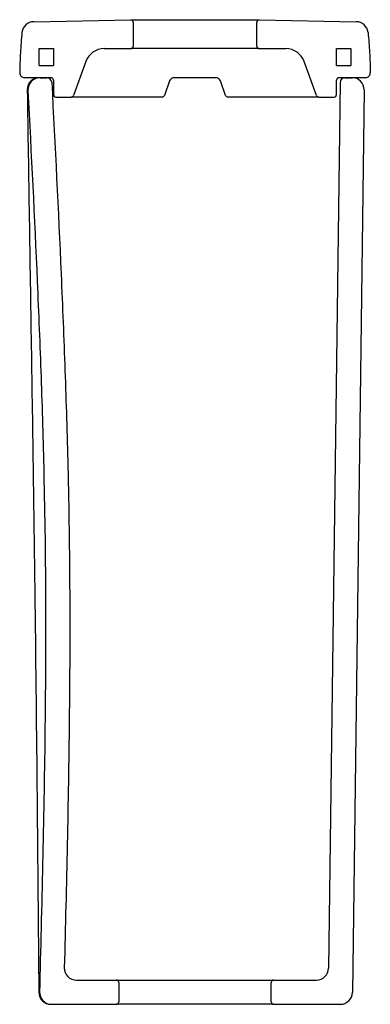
# Model space of a CAD drawing. Header units: millimetres. Extents: x 3954.093 to 3954.238, y 1949.201 to 1949.608.
import ezdxf

# ---------------------------------------------------------------- set-up
doc = ezdxf.new("R2010")
doc.units = ezdxf.units.MM
doc.layers.add('SANINDUSA', color=3, linetype='Continuous')

msp = doc.modelspace()

# ---------------------------------------------------------------- linework, layer by layer
at = {"layer": 'SANINDUSA'}
for p, q in [((3954.099112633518, 1949.606694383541), (3954.139291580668, 1949.607406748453)), ((3954.14030166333, 1949.606406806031), (3954.14030166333, 1949.596540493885)), ((3954.191301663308, 1949.596540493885), (3954.191301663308, 1949.606406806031)), ((3954.192311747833, 1949.607406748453), (3954.232490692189, 1949.606694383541)), ((3954.101301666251, 1949.595540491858), (3954.107301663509, 1949.595540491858)), ((3954.101301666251, 1949.588540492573), (3954.101301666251, 1949.595540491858)), ((3954.107301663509, 1949.595540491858), (3954.107301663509, 1949.588540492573)), ((3954.128182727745, 1949.595540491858), (3954.139301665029, 1949.595540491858)), ((3954.192301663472, 1949.595540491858), (3954.139301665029, 1949.595540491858)), ((3954.192301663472, 1949.595540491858), (3954.203420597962, 1949.595540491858)), ((3954.224301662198, 1949.588540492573), (3954.224301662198, 1949.595540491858)), ((3954.224301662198, 1949.595540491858), (3954.230301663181, 1949.595540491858)), ((3954.230301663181, 1949.595540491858), (3954.230301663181, 1949.588540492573)), ((3954.120665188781, 1949.590276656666), (3954.115541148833, 1949.576198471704)), ((3954.216062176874, 1949.576198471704), (3954.210938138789, 1949.590276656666)), ((3954.101301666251, 1949.588540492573), (3954.107301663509, 1949.588540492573)), ((3954.224301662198, 1949.588540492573), (3954.230301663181, 1949.588540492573)), ((3954.106301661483, 1949.583540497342), (3954.095312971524, 1949.583540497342)), ((3954.101719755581, 1949.583540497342), (3954.104569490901, 1949.583540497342)), ((3954.107301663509, 1949.582540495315), (3954.107301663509, 1949.576540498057)), ((3954.15532269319, 1949.582224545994), (3954.153129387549, 1949.576198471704)), ((3954.174401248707, 1949.583540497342), (3954.157202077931, 1949.583540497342)), ((3954.178473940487, 1949.576198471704), (3954.176280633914, 1949.582224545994)), ((3954.225775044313, 1949.581566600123), (3954.220995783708, 1949.21547522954)), ((3954.224301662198, 1949.576540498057), (3954.224301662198, 1949.582540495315)), ((3954.236290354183, 1949.583540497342), (3954.225301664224, 1949.583540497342)), ((3954.227774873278, 1949.583540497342), (3954.230735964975, 1949.583540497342)), ((3954.235735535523, 1949.578475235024), (3954.23086608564, 1949.205475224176)), ((3954.108301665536, 1949.57554049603), (3954.114601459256, 1949.57554049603)), ((3954.129636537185, 1949.57554049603), (3954.114601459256, 1949.57554049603)), ((3954.152189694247, 1949.57554049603), (3954.129636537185, 1949.57554049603)), ((3954.201966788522, 1949.57554049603), (3954.17941363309, 1949.57554049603)), ((3954.217001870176, 1949.57554049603), (3954.201966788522, 1949.57554049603)), ((3954.217001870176, 1949.57554049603), (3954.223301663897, 1949.57554049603)), ((3954.111769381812, 1949.215667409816), (3954.111756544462, 1949.215663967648)), ((3954.116767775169, 1949.210540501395), (3954.133301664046, 1949.210540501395)), ((3954.133301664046, 1949.210540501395), (3954.198301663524, 1949.210540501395)), ((3954.198301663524, 1949.210540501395), (3954.215996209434, 1949.210540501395)), ((3954.134301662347, 1949.209540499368), (3954.134301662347, 1949.201540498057)), ((3954.19730166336, 1949.201540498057), (3954.19730166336, 1949.209540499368)), ((3954.106509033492, 1949.20054049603), (3954.133301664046, 1949.20054049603)), ((3954.198301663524, 1949.20054049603), (3954.133301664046, 1949.20054049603)), ((3954.198301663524, 1949.20054049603), (3954.225866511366, 1949.20054049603))]:
    msp.add_line(p, q, dxfattribs=at)
for centre, radius, start, end in [((3954.099239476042, 1949.601695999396), 0.004999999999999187, 91.4536569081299, 174.0870486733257), ((3954.139301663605, 1949.606406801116), 0.001000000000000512, 0, 90.57780246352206), ((3954.192301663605, 1949.606406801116), 0.000999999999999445, 89.42219753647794, 180), ((3954.232363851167, 1949.601695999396), 0.005000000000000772, 5.912951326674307, 88.5463430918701), ((3954.128182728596, 1949.587540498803), 0.007999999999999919, 90, 159.999999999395), ((3954.139301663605, 1949.596540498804), 0.001000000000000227, 270, 0), ((3954.192301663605, 1949.596540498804), 0.0009999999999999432, 180, 270), ((3954.203420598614, 1949.587540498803), 0.008000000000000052, 20.00000000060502, 90), ((3954.095312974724, 1949.585540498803), 0.002000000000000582, 179.3606583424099, 270), ((3954.236290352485, 1949.585540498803), 0.00200000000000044, 270, 0.6393416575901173), ((3954.101436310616, 1949.578536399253), 0.005011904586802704, 86.80168849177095, 180.8253125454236), ((3954.101719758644, 1949.578540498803), 0.005000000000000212, 90, 182.941781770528), ((3954.104569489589, 1949.581540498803), 0.001999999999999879, 2.944066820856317, 90), ((3954.106301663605, 1949.582540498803), 0.001000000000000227, 0, 90), ((3954.157202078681, 1949.581540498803), 0.002000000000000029, 90, 159.999999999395), ((3954.174401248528, 1949.581540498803), 0.002000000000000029, 20.00000000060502, 90), ((3954.225301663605, 1949.582540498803), 0.0009999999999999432, 90, 180), ((3954.227774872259, 1949.581540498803), 0.002000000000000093, 90, 179.2520558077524), ((3954.2307359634, 1949.578540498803), 0.005, 359.2520558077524, 90), ((3954.108301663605, 1949.576540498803), 0.0009999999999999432, 180, 270), ((3954.223301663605, 1949.576540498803), 0.0009999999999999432, 270, 0), ((3954.114601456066, 1949.576540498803), 0.001000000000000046, 270, 339.999999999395), ((3954.152189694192, 1949.576540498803), 0.0009999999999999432, 270, 339.999999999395), ((3954.179413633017, 1949.576540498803), 0.001000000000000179, 200.000000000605, 270), ((3954.217001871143, 1949.576540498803), 0.00100000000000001, 200.000000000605, 270), ((3954.116767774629, 1949.215540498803), 0.005000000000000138, 178.54554747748, 270), ((3954.215996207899, 1949.215540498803), 0.005000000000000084, 270, 359.2520558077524), ((3954.133301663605, 1949.209540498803), 0.001000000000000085, 0, 90), ((3954.198301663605, 1949.209540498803), 0.001000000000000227, 90, 180), ((3954.106236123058, 1949.205540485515), 0.004999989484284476, 180.4707112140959, 269.9997795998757), ((3954.10650903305, 1949.205540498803), 0.005, 178.5295764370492, 270), ((3954.225866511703, 1949.205540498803), 0.005, 270, 359.2520558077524), ((3954.133301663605, 1949.201540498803), 0.001000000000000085, 270, 0), ((3954.198301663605, 1949.201540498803), 0.001000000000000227, 180, 270)]:
    msp.add_arc(centre, radius, start, end, dxfattribs=at)
for points, knots in [([(3954.139291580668, 1949.607406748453), (3954.139291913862, 1949.607406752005), (3954.139297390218, 1949.607406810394), (3954.139590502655, 1949.607409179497), (3954.14074856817, 1949.60741829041), (3954.142633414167, 1949.607432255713), (3954.14515545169, 1949.607449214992), (3954.148289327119, 1949.607467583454), (3954.151889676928, 1949.607484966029), (3954.155920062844, 1949.607499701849), (3954.160565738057, 1949.607510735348), (3954.165064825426, 1949.607514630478), (3954.169510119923, 1949.607512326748), (3954.173537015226, 1949.607505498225), (3954.177687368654, 1949.607492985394), (3954.181537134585, 1949.607476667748), (3954.18490761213, 1949.607458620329), (3954.187763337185, 1949.607440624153), (3954.189975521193, 1949.607424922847), (3954.191507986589, 1949.607413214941), (3954.192221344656, 1949.607407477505), (3954.192288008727, 1949.607406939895), (3954.192311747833, 1949.607406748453)], [0, 0, 0, 0, 0.003428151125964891, 0.05634494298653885, 0.1107972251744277, 0.1637175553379, 0.2181731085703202, 0.2711003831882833, 0.3255624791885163, 0.378495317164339, 0.4329626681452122, 0.4999571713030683, 0.5403412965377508, 0.5932727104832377, 0.6477382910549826, 0.7006659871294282, 0.7551281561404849, 0.8080517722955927, 0.8625103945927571, 0.9154296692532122, 0.9698844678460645, 1, 1, 1, 1]), ([(3954.094266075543, 1949.602211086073), (3954.094011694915, 1949.599444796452), (3954.093502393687, 1949.593906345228), (3954.093376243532, 1949.588345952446), (3954.093313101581, 1949.585562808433)], [0, 0, 0, 0, 0.4994698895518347, 1, 1, 1, 1]), ([(3954.237337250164, 1949.602211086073), (3954.237591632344, 1949.599444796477), (3954.238100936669, 1949.593906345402), (3954.238227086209, 1949.588345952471), (3954.238290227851, 1949.585562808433)], [0, 0, 0, 0, 0.4994698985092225, 1, 1, 1, 1]), ([(3954.106566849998, 1949.581643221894), (3954.107921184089, 1949.555187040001), (3954.109952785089, 1949.515500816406), (3954.112101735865, 1949.462558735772), (3954.113453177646, 1949.418606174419), (3954.114159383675, 1949.370398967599), (3954.11391651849, 1949.318384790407), (3954.113039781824, 1949.266805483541), (3954.112192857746, 1949.232713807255), (3954.111769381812, 1949.215667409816)], [0, 0, 0, 0, 0.2170488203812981, 0.3255892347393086, 0.4341284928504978, 0.5773337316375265, 0.7205867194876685, 0.8602887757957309, 1, 1, 1, 1]), ([(3954.096424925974, 1949.578464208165), (3954.096982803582, 1949.543123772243), (3954.098098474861, 1949.472448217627), (3954.099979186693, 1949.348130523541), (3954.100763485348, 1949.259144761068), (3954.101236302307, 1949.20549940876)], [0, 0, 0, 0, 0.2842862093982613, 0.5685296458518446, 0.9999999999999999, 0.9999999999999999, 0.9999999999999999, 0.9999999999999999]), ([(3954.096726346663, 1949.578283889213), (3954.098069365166, 1949.551965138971), (3954.100083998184, 1949.512484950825), (3954.102192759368, 1949.459816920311), (3954.103529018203, 1949.415399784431), (3954.104184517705, 1949.366056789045), (3954.103847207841, 1949.312197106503), (3954.102859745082, 1949.258732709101), (3954.101960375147, 1949.22335710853), (3954.101510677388, 1949.205668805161)], [0, 0, 0, 0, 0.2120743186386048, 0.318128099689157, 0.4241807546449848, 0.5696761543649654, 0.715222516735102, 0.8576072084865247, 1, 1, 1, 1])]:
    msp.add_open_spline(points, degree=3, knots=knots, dxfattribs=at)

doc.saveas('drawing.dxf')
